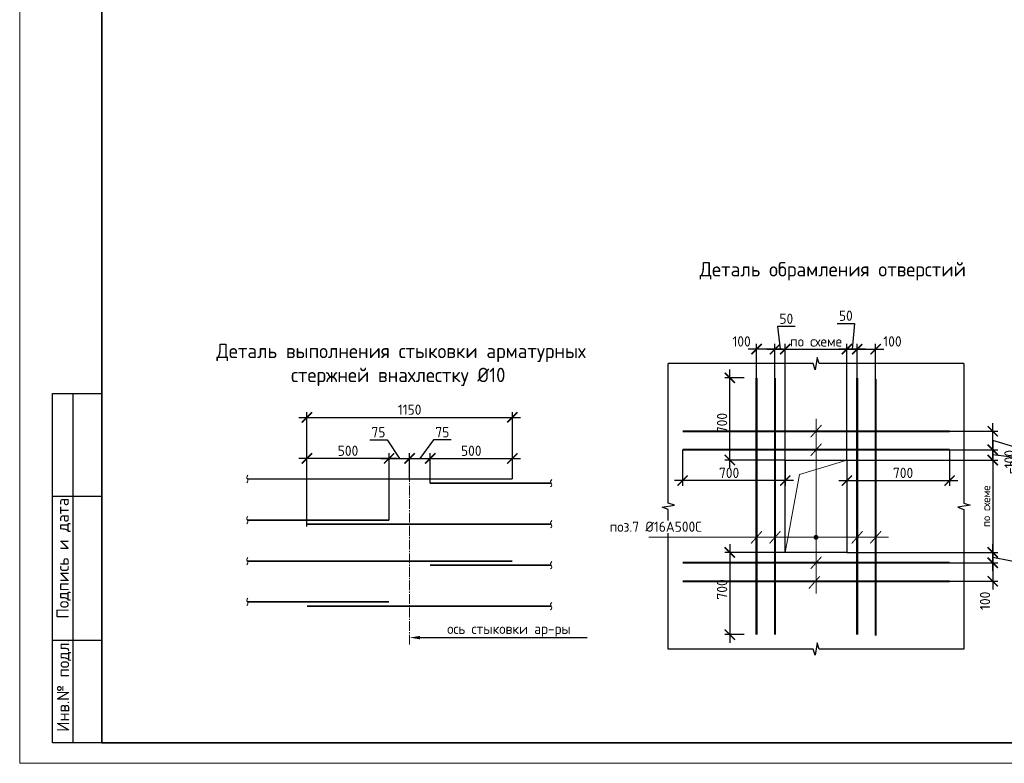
# Model space of a CAD drawing. Header units: millimetres. Extents: x 247266 to 730847, y -636031 to 10052.
# Tile 101 of 256: x 526995 to 550959, y -345086 to -326985. Entities that reach past the tile are written whole.
import ezdxf
from ezdxf import colors
from ezdxf.entities.mleader import LeaderData, LeaderLine
from ezdxf.enums import TextEntityAlignment as Align
from ezdxf.math import Vec2, Vec3

# ---------------------------------------------------------------- set-up
doc = ezdxf.new("R2010")
doc.units = ezdxf.units.MM
doc.linetypes.add('______5', pattern=[1100, 800, -100, 100, -100])
for name, color, linetype, lineweight in [('0.20 __', 7, 'Continuous', 20), ('Арматура', 7, 'Continuous', 40), ('Выноски', 7, 'Continuous', 20), ('Оси', 7, '______5', 18), ('подоснова', 7, 'Continuous', 5), ('СТЕНЫ', 7, 'Continuous', 30), ('Текст', 7, 'Continuous', 25), ('ТОНКИЕ', 7, 'Continuous', 9), ('Узлы', 7, 'Continuous', 0)]:
    doc.layers.add(name, color=color, linetype=linetype, lineweight=lineweight)
doc.layers.add('РАЗМЕРЫ', color=7, linetype='Continuous')
doc.layers.add('ТОЛСТЫЕ_ОСНОВНЫЕ', color=7, linetype='Continuous')
doc.styles.add('GOST-2.304_Type-B', font='GOST_Common.ttf')
doc.styles.add('style1', font='GOST_Common.ttf', dxfattribs={"height": 500})
doc.styles.add('Украинский', font='isocpeur.TTF', dxfattribs={"oblique": 12})
doc.dimstyles.new('5х', dxfattribs={"dimscale": 100, "dimtxt": 2.5, "dimasz": 2.5, "dimexe": 1.25, "dimexo": 0, "dimtad": 1, "dimdec": 0, "dimlfac": 0.2, "dimtxsty": 'GOST-2.304_Type-B', "dimblk": 'ARCHTICK', "dimcen": 2.5, "dimdle": 2, "dimadec": 0, "dimazin": 2, "dimtfac": 0.75, "dimtdec": 0, "dimtmove": 1, "dimatfit": 3, "dimfxl": 1, "dimtolj": 1, "dimarcsym": 1})

# ---------------------------------------------------------------- blocks, each defined once
blk = doc.blocks.new('*U3685')
at = {"layer": 'ТОЛСТЫЕ_ОСНОВНЫЕ'}
for p, q in [((8, 5), (8, 90)), ((8, 90), (20, 90)), ((13, 5), (13, 90)), ((8, 65), (20, 65)), ((8, 30), (20, 30)), ((20, 5), (8, 5))]:
    blk.add_line(p, q, dxfattribs=at)
at = {"layer": 'ТОЛСТЫЕ_ОСНОВНЫЕ', "lineweight": 35}
blk.add_lwpolyline([(20, 5), (836, 5), (836, 589), (20, 589)], close=True, dxfattribs=at)
at = {"layer": 'ТОНКИЕ'}
blk.add_lwpolyline([(0, 0), (841, 0), (841, 594), (0, 594)], close=True, dxfattribs=at)
at = {"layer": 'Текст', "style": 'style1'}
for s, p in [('Подпись и дата', (10.68, 49.93)), ('Инв.№ подл.', (10.79, 18.96))]:
    blk.add_text(s, height=3, rotation=90, dxfattribs=at).set_placement(p, align=Align.MIDDLE)
blk = doc.blocks.new('_ArchTick')
at = {"color": 0, "linetype": 'ByBlock', "const_width": 0.15}
blk.add_lwpolyline([(-0.5, -0.5), (0.5, 0.5)], dxfattribs=at)
blk = doc.blocks.new('*D1800')
at = {"layer": 'DEFPOINTS', "color": 0, "ltscale": 100}
for p in [(538985, -336665), (538985, -337609), (533985, -339318)]:
    blk.add_point(p, dxfattribs=at)
at = {"layer": 'РАЗМЕРЫ', "color": 0, "linetype": 'Continuous', "lineweight": -2}
for p, q in [((533785, -336665), (539185, -336665)), ((533985, -339318), (533985, -336540)), ((538985, -337609), (538985, -336540))]:
    blk.add_line(p, q, dxfattribs=at)
at = {"layer": 'РАЗМЕРЫ', "color": 0, "lineweight": -2, "ltscale": 100, "xscale": 250, "yscale": 250, "zscale": 250, "rotation": 180}
blk.add_blockref('_ArchTick', (533985, -336665), dxfattribs=at)
at = {"layer": 'РАЗМЕРЫ', "color": 0, "lineweight": -2, "ltscale": 100, "xscale": 250, "yscale": 250, "zscale": 250}
blk.add_blockref('_ArchTick', (538985, -336665), dxfattribs=at)
at = {"layer": 'РАЗМЕРЫ', "color": 0, "lineweight": 0, "ltscale": 100, "insert": (536485, -336478), "char_height": 250, "attachment_point": 5, "style": 'GOST-2.304_Type-B'}
blk.add_mtext('\\A1;1150', dxfattribs=at)
blk = doc.blocks.new('*D1801')
at = {"layer": 'DEFPOINTS', "color": 0, "ltscale": 100}
for p in [(533985, -337665), (533985, -338165), (535985, -339165)]:
    blk.add_point(p, dxfattribs=at)
at = {"layer": 'РАЗМЕРЫ', "color": 0, "linetype": 'Continuous', "lineweight": -2}
for p, q in [((533985, -338165), (533985, -337540)), ((535985, -339165), (535985, -337540)), ((536185, -337665), (533785, -337665))]:
    blk.add_line(p, q, dxfattribs=at)
at = {"layer": 'РАЗМЕРЫ', "color": 0, "lineweight": -2, "ltscale": 100, "xscale": 250, "yscale": 250, "zscale": 250, "rotation": 180}
blk.add_blockref('_ArchTick', (533985, -337665), dxfattribs=at)
at = {"layer": 'РАЗМЕРЫ', "color": 0, "lineweight": -2, "ltscale": 100, "xscale": 250, "yscale": 250, "zscale": 250}
blk.add_blockref('_ArchTick', (535985, -337665), dxfattribs=at)
at = {"layer": 'РАЗМЕРЫ', "color": 0, "lineweight": 0, "ltscale": 100, "insert": (534985, -337478), "char_height": 250, "attachment_point": 5, "style": 'GOST-2.304_Type-B'}
blk.add_mtext('\\A1;500', dxfattribs=at)
blk = doc.blocks.new('*D1802')
at = {"layer": 'DEFPOINTS', "color": 0, "ltscale": 100}
for p in [(538985, -337665), (536985, -338266), (538985, -338165)]:
    blk.add_point(p, dxfattribs=at)
at = {"layer": 'РАЗМЕРЫ', "color": 0, "linetype": 'Continuous', "lineweight": -2}
for p, q in [((536985, -338266), (536985, -337540)), ((538985, -338165), (538985, -337540)), ((536785, -337665), (539185, -337665))]:
    blk.add_line(p, q, dxfattribs=at)
at = {"layer": 'РАЗМЕРЫ', "color": 0, "lineweight": -2, "ltscale": 100, "xscale": 250, "yscale": 250, "zscale": 250, "rotation": 180}
blk.add_blockref('_ArchTick', (536985, -337665), dxfattribs=at)
at = {"layer": 'РАЗМЕРЫ', "color": 0, "lineweight": -2, "ltscale": 100, "xscale": 250, "yscale": 250, "zscale": 250}
blk.add_blockref('_ArchTick', (538985, -337665), dxfattribs=at)
at = {"layer": 'РАЗМЕРЫ', "color": 0, "lineweight": 0, "ltscale": 100, "insert": (537985, -337478), "char_height": 250, "attachment_point": 5, "style": 'GOST-2.304_Type-B'}
blk.add_mtext('\\A1;500', dxfattribs=at)
blk = doc.blocks.new('*D1803')
at = {"layer": 'DEFPOINTS', "color": 0, "ltscale": 100}
for p in [(536485, -337665), (535985, -338249), (536485, -338165)]:
    blk.add_point(p, dxfattribs=at)
at = {"layer": 'РАЗМЕРЫ', "color": 0, "linetype": 'Continuous', "lineweight": -2}
for p, q in [((535514, -337215), (535938, -337215)), ((535938, -337215), (536235, -337665)), ((535985, -338249), (535985, -337540)), ((536485, -338165), (536485, -337540)), ((535785, -337665), (536685, -337665))]:
    blk.add_line(p, q, dxfattribs=at)
at = {"layer": 'РАЗМЕРЫ', "color": 0, "lineweight": -2, "ltscale": 100, "xscale": 250, "yscale": 250, "zscale": 250, "rotation": 180}
blk.add_blockref('_ArchTick', (535985, -337665), dxfattribs=at)
at = {"layer": 'РАЗМЕРЫ', "color": 0, "lineweight": -2, "ltscale": 100, "xscale": 250, "yscale": 250, "zscale": 250}
blk.add_blockref('_ArchTick', (536485, -337665), dxfattribs=at)
at = {"layer": 'РАЗМЕРЫ', "color": 0, "lineweight": 0, "ltscale": 100, "insert": (535726, -337028), "char_height": 250, "attachment_point": 5, "style": 'GOST-2.304_Type-B'}
blk.add_mtext('\\A1;75', dxfattribs=at)
blk = doc.blocks.new('*D1804')
at = {"layer": 'DEFPOINTS', "color": 0, "ltscale": 100}
for p in [(536985, -337665), (536485, -338165), (536985, -338249)]:
    blk.add_point(p, dxfattribs=at)
at = {"layer": 'РАЗМЕРЫ', "color": 0, "linetype": 'Continuous', "lineweight": -2}
for p, q in [((537069, -337215), (536735, -337665)), ((537494, -337215), (537069, -337215)), ((536485, -338165), (536485, -337540)), ((536985, -338249), (536985, -337540)), ((536285, -337665), (537185, -337665))]:
    blk.add_line(p, q, dxfattribs=at)
at = {"layer": 'РАЗМЕРЫ', "color": 0, "lineweight": -2, "ltscale": 100, "xscale": 250, "yscale": 250, "zscale": 250, "rotation": 180}
blk.add_blockref('_ArchTick', (536485, -337665), dxfattribs=at)
at = {"layer": 'РАЗМЕРЫ', "color": 0, "lineweight": -2, "ltscale": 100, "xscale": 250, "yscale": 250, "zscale": 250}
blk.add_blockref('_ArchTick', (536985, -337665), dxfattribs=at)
at = {"layer": 'РАЗМЕРЫ', "color": 0, "lineweight": 0, "ltscale": 100, "insert": (537281, -337028), "char_height": 250, "attachment_point": 5, "style": 'GOST-2.304_Type-B'}
blk.add_mtext('\\A1;75', dxfattribs=at)
blk = doc.blocks.new('*D2691')
at = {"layer": 'DEFPOINTS', "color": 0, "ltscale": 100}
for p in [(543128, -337454), (545628, -337704), (543128, -338204)]:
    blk.add_point(p, dxfattribs=at)
at = {"layer": 'РАЗМЕРЫ', "color": 0, "linetype": 'Continuous', "lineweight": -2}
for p, q in [((543128, -337454), (543128, -338329)), ((545628, -337704), (545628, -338329)), ((545828, -338204), (542928, -338204))]:
    blk.add_line(p, q, dxfattribs=at)
at = {"layer": 'РАЗМЕРЫ', "color": 0, "lineweight": -2, "ltscale": 100, "xscale": 250, "yscale": 250, "zscale": 250, "rotation": 180}
blk.add_blockref('_ArchTick', (543128, -338204), dxfattribs=at)
at = {"layer": 'РАЗМЕРЫ', "color": 0, "lineweight": -2, "ltscale": 100, "xscale": 250, "yscale": 250, "zscale": 250}
blk.add_blockref('_ArchTick', (545628, -338204), dxfattribs=at)
at = {"layer": 'РАЗМЕРЫ', "color": 0, "lineweight": 0, "ltscale": 100, "insert": (544261, -338017), "char_height": 250, "attachment_point": 5, "style": 'GOST-2.304_Type-B'}
blk.add_mtext('\\A1;700', dxfattribs=at)
blk = doc.blocks.new('*D2692')
at = {"layer": 'DEFPOINTS', "color": 0, "ltscale": 100}
for p in [(549628, -337454), (547128, -337704), (549628, -338204)]:
    blk.add_point(p, dxfattribs=at)
at = {"layer": 'РАЗМЕРЫ', "color": 0, "linetype": 'Continuous', "lineweight": -2}
for p, q in [((549628, -337454), (549628, -338329)), ((547128, -337704), (547128, -338329)), ((546928, -338204), (549828, -338204))]:
    blk.add_line(p, q, dxfattribs=at)
at = {"layer": 'РАЗМЕРЫ', "color": 0, "lineweight": -2, "ltscale": 100, "xscale": 250, "yscale": 250, "zscale": 250, "rotation": 180}
blk.add_blockref('_ArchTick', (547128, -338204), dxfattribs=at)
at = {"layer": 'РАЗМЕРЫ', "color": 0, "lineweight": -2, "ltscale": 100, "xscale": 250, "yscale": 250, "zscale": 250}
blk.add_blockref('_ArchTick', (549628, -338204), dxfattribs=at)
at = {"layer": 'РАЗМЕРЫ', "color": 0, "lineweight": 0, "ltscale": 100, "insert": (548495, -338017), "char_height": 250, "attachment_point": 5, "style": 'GOST-2.304_Type-B'}
blk.add_mtext('\\A1;700', dxfattribs=at)
blk = doc.blocks.new('*D2693')
at = {"layer": 'DEFPOINTS', "color": 0, "ltscale": 100}
for p in [(547128, -335004), (547378, -335704), (547128, -337704)]:
    blk.add_point(p, dxfattribs=at)
at = {"layer": 'РАЗМЕРЫ', "color": 0, "linetype": 'Continuous', "lineweight": -2}
for p, q in [((546890, -334379), (547316, -334379)), ((547316, -334379), (547253, -335004)), ((547578, -335004), (546928, -335004)), ((547128, -337704), (547128, -334879)), ((547378, -335704), (547378, -334879))]:
    blk.add_line(p, q, dxfattribs=at)
at = {"layer": 'РАЗМЕРЫ', "color": 0, "lineweight": -2, "ltscale": 100, "xscale": 250, "yscale": 250, "zscale": 250, "rotation": 180}
blk.add_blockref('_ArchTick', (547128, -335004), dxfattribs=at)
at = {"layer": 'РАЗМЕРЫ', "color": 0, "lineweight": -2, "ltscale": 100, "xscale": 250, "yscale": 250, "zscale": 250}
blk.add_blockref('_ArchTick', (547378, -335004), dxfattribs=at)
at = {"layer": 'РАЗМЕРЫ', "color": 0, "lineweight": 0, "ltscale": 100, "insert": (547103, -334191), "char_height": 250, "attachment_point": 5, "style": 'GOST-2.304_Type-B'}
blk.add_mtext('\\A1;50', dxfattribs=at)
blk = doc.blocks.new('*D2694')
at = {"layer": 'DEFPOINTS', "color": 0, "ltscale": 100}
for p in [(547828, -335004), (547378, -335704), (547828, -335732)]:
    blk.add_point(p, dxfattribs=at)
at = {"layer": 'РАЗМЕРЫ', "color": 0, "linetype": 'Continuous', "lineweight": -2}
for p, q in [((547178, -335004), (548028, -335004)), ((547378, -335704), (547378, -334879)), ((547828, -335732), (547828, -334879))]:
    blk.add_line(p, q, dxfattribs=at)
at = {"layer": 'РАЗМЕРЫ', "color": 0, "lineweight": -2, "ltscale": 100, "xscale": 250, "yscale": 250, "zscale": 250, "rotation": 180}
blk.add_blockref('_ArchTick', (547378, -335004), dxfattribs=at)
at = {"layer": 'РАЗМЕРЫ', "color": 0, "lineweight": -2, "ltscale": 100, "xscale": 250, "yscale": 250, "zscale": 250}
blk.add_blockref('_ArchTick', (547828, -335004), dxfattribs=at)
at = {"layer": 'РАЗМЕРЫ', "color": 0, "lineweight": 0, "ltscale": 100, "insert": (548237, -334817), "char_height": 250, "attachment_point": 5, "style": 'GOST-2.304_Type-B'}
blk.add_mtext('\\A1;100', dxfattribs=at)
blk = doc.blocks.new('*D2695')
at = {"layer": 'DEFPOINTS', "color": 0, "ltscale": 100}
for p in [(545628, -335004), (545378, -335704), (545628, -337704)]:
    blk.add_point(p, dxfattribs=at)
at = {"layer": 'РАЗМЕРЫ', "color": 0, "linetype": 'Continuous', "lineweight": -2}
for p, q in [((545866, -334452), (545441, -334452)), ((545441, -334452), (545503, -335004)), ((545178, -335004), (545828, -335004)), ((545378, -335704), (545378, -334879)), ((545628, -337704), (545628, -334879))]:
    blk.add_line(p, q, dxfattribs=at)
at = {"layer": 'РАЗМЕРЫ', "color": 0, "lineweight": -2, "ltscale": 100, "xscale": 250, "yscale": 250, "zscale": 250, "rotation": 180}
blk.add_blockref('_ArchTick', (545378, -335004), dxfattribs=at)
at = {"layer": 'РАЗМЕРЫ', "color": 0, "lineweight": -2, "ltscale": 100, "xscale": 250, "yscale": 250, "zscale": 250}
blk.add_blockref('_ArchTick', (545628, -335004), dxfattribs=at)
at = {"layer": 'РАЗМЕРЫ', "color": 0, "lineweight": 0, "ltscale": 100, "insert": (545653, -334264), "char_height": 250, "attachment_point": 5, "style": 'GOST-2.304_Type-B'}
blk.add_mtext('\\A1;50', dxfattribs=at)
blk = doc.blocks.new('*D2696')
at = {"layer": 'DEFPOINTS', "color": 0, "ltscale": 100}
for p in [(544928, -335004), (544928, -335704), (545378, -335704)]:
    blk.add_point(p, dxfattribs=at)
at = {"layer": 'РАЗМЕРЫ', "color": 0, "linetype": 'Continuous', "lineweight": -2}
for p, q in [((545578, -335004), (544728, -335004)), ((544928, -335704), (544928, -334879)), ((545378, -335704), (545378, -334879))]:
    blk.add_line(p, q, dxfattribs=at)
at = {"layer": 'РАЗМЕРЫ', "color": 0, "lineweight": -2, "ltscale": 100, "xscale": 250, "yscale": 250, "zscale": 250, "rotation": 180}
blk.add_blockref('_ArchTick', (544928, -335004), dxfattribs=at)
at = {"layer": 'РАЗМЕРЫ', "color": 0, "lineweight": -2, "ltscale": 100, "xscale": 250, "yscale": 250, "zscale": 250}
blk.add_blockref('_ArchTick', (545378, -335004), dxfattribs=at)
at = {"layer": 'РАЗМЕРЫ', "color": 0, "lineweight": 0, "ltscale": 100, "insert": (544565, -334817), "char_height": 250, "attachment_point": 5, "style": 'GOST-2.304_Type-B'}
blk.add_mtext('\\A1;100', dxfattribs=at)
blk = doc.blocks.new('*D2697')
at = {"layer": 'DEFPOINTS', "color": 0, "ltscale": 100}
for p in [(549628, -337454), (547128, -337704), (550678, -337704)]:
    blk.add_point(p, dxfattribs=at)
at = {"layer": 'РАЗМЕРЫ', "color": 0, "linetype": 'Continuous', "lineweight": -2}
for p, q in [((550678, -337254), (550678, -337904)), ((549628, -337454), (550803, -337454)), ((551411, -337669), (550678, -337579)), ((547128, -337704), (550803, -337704)), ((551411, -338095), (551411, -337669))]:
    blk.add_line(p, q, dxfattribs=at)
at = {"layer": 'РАЗМЕРЫ', "color": 0, "lineweight": -2, "ltscale": 100, "xscale": 250, "yscale": 250, "zscale": 250}
for p, rotation in [((550678, -337454), 90), ((550678, -337704), 270)]:
    blk.add_blockref('_ArchTick', p, dxfattribs=dict(at, rotation=rotation))
at = {"layer": 'РАЗМЕРЫ', "color": 0, "lineweight": 0, "ltscale": 100, "insert": (551223, -337882), "char_height": 250, "attachment_point": 5, "rotation": 90, "style": 'GOST-2.304_Type-B'}
blk.add_mtext('\\A1;50', dxfattribs=at)
blk = doc.blocks.new('*D2698')
at = {"layer": 'DEFPOINTS', "color": 0, "ltscale": 100}
for p in [(549628, -337004), (550678, -337004), (549628, -337454)]:
    blk.add_point(p, dxfattribs=at)
at = {"layer": 'РАЗМЕРЫ', "color": 0, "linetype": 'Continuous', "lineweight": -2}
for p, q in [((550678, -337654), (550678, -336804)), ((549628, -337004), (550803, -337004)), ((551272, -337408), (550678, -337229)), ((551272, -337958), (551272, -337408)), ((549628, -337454), (550803, -337454))]:
    blk.add_line(p, q, dxfattribs=at)
at = {"layer": 'РАЗМЕРЫ', "color": 0, "lineweight": -2, "ltscale": 100, "xscale": 250, "yscale": 250, "zscale": 250}
for p, rotation in [((550678, -337004), 90), ((550678, -337454), 270)]:
    blk.add_blockref('_ArchTick', p, dxfattribs=dict(at, rotation=rotation))
at = {"layer": 'РАЗМЕРЫ', "color": 0, "lineweight": 0, "ltscale": 100, "insert": (551085, -337683), "char_height": 250, "attachment_point": 5, "rotation": 90, "style": 'GOST-2.304_Type-B'}
blk.add_mtext('\\A1;100', dxfattribs=at)
blk = doc.blocks.new('*D2699')
at = {"layer": 'DEFPOINTS', "color": 0, "ltscale": 100}
for p in [(549628, -340204), (549628, -340654), (550678, -340654)]:
    blk.add_point(p, dxfattribs=at)
at = {"layer": 'РАЗМЕРЫ', "color": 0, "linetype": 'Continuous', "lineweight": -2}
for p, q in [((550678, -340004), (550678, -340854)), ((549628, -340204), (550803, -340204)), ((549628, -340654), (550803, -340654))]:
    blk.add_line(p, q, dxfattribs=at)
at = {"layer": 'РАЗМЕРЫ', "color": 0, "lineweight": -2, "ltscale": 100, "xscale": 250, "yscale": 250, "zscale": 250}
for p, rotation in [((550678, -340204), 90), ((550678, -340654), 270)]:
    blk.add_blockref('_ArchTick', p, dxfattribs=dict(at, rotation=rotation))
at = {"layer": 'РАЗМЕРЫ', "color": 0, "lineweight": 0, "ltscale": 100, "insert": (550490, -341131), "char_height": 250, "attachment_point": 5, "rotation": 90, "style": 'GOST-2.304_Type-B'}
blk.add_mtext('\\A1;100', dxfattribs=at)
blk = doc.blocks.new('*D2700')
at = {"layer": 'DEFPOINTS', "color": 0, "ltscale": 100}
for p in [(547128, -335004), (545628, -337704), (547128, -337704)]:
    blk.add_point(p, dxfattribs=at)
at = {"layer": 'РАЗМЕРЫ', "color": 0, "linetype": 'Continuous', "lineweight": -2}
for p, q in [((545428, -335004), (547328, -335004)), ((545628, -337704), (545628, -334879)), ((547128, -337704), (547128, -334879))]:
    blk.add_line(p, q, dxfattribs=at)
at = {"layer": 'РАЗМЕРЫ', "color": 0, "lineweight": -2, "ltscale": 100, "xscale": 250, "yscale": 250, "zscale": 250, "rotation": 180}
blk.add_blockref('_ArchTick', (545628, -335004), dxfattribs=at)
at = {"layer": 'РАЗМЕРЫ', "color": 0, "lineweight": -2, "ltscale": 100, "xscale": 250, "yscale": 250, "zscale": 250}
blk.add_blockref('_ArchTick', (547128, -335004), dxfattribs=at)
at = {"layer": 'РАЗМЕРЫ', "color": 0, "lineweight": 0, "ltscale": 100, "insert": (546378, -334817), "char_height": 250, "attachment_point": 5, "style": 'GOST-2.304_Type-B'}
blk.add_mtext('\\A1;по схеме', dxfattribs=at)
blk = doc.blocks.new('*D2701')
at = {"layer": 'DEFPOINTS', "color": 0, "ltscale": 100}
for p in [(547128, -339954), (550678, -339954), (549628, -340204)]:
    blk.add_point(p, dxfattribs=at)
at = {"layer": 'РАЗМЕРЫ', "color": 0, "linetype": 'Continuous', "lineweight": -2}
for p, q in [((550678, -340404), (550678, -339754)), ((547128, -339954), (550803, -339954)), ((549628, -340204), (550803, -340204)), ((551597, -340261), (550678, -340079)), ((551597, -340686), (551597, -340261))]:
    blk.add_line(p, q, dxfattribs=at)
at = {"layer": 'РАЗМЕРЫ', "color": 0, "lineweight": -2, "ltscale": 100, "xscale": 250, "yscale": 250, "zscale": 250}
for p, rotation in [((550678, -339954), 90), ((550678, -340204), 270)]:
    blk.add_blockref('_ArchTick', p, dxfattribs=dict(at, rotation=rotation))
at = {"layer": 'РАЗМЕРЫ', "color": 0, "lineweight": 0, "ltscale": 100, "insert": (551410, -340474), "char_height": 250, "attachment_point": 5, "rotation": 90, "style": 'GOST-2.304_Type-B'}
blk.add_mtext('\\A1;50', dxfattribs=at)
blk = doc.blocks.new('*D2702')
at = {"layer": 'DEFPOINTS', "color": 0, "ltscale": 100}
for p in [(547128, -337704), (547128, -339954), (550678, -339954)]:
    blk.add_point(p, dxfattribs=at)
at = {"layer": 'РАЗМЕРЫ', "color": 0, "linetype": 'Continuous', "lineweight": -2}
for p, q in [((550678, -337504), (550678, -340154)), ((547128, -337704), (550803, -337704)), ((547128, -339954), (550803, -339954))]:
    blk.add_line(p, q, dxfattribs=at)
at = {"layer": 'РАЗМЕРЫ', "color": 0, "lineweight": -2, "ltscale": 100, "xscale": 250, "yscale": 250, "zscale": 250}
for p, rotation in [((550678, -337704), 90), ((550678, -339954), 270)]:
    blk.add_blockref('_ArchTick', p, dxfattribs=dict(at, rotation=rotation))
at = {"layer": 'РАЗМЕРЫ', "color": 0, "lineweight": 0, "ltscale": 100, "insert": (550516, -338829), "char_height": 250, "attachment_point": 5, "rotation": 90, "style": 'GOST-2.304_Type-B'}
blk.add_mtext('\\A1;{\\H0.8x;по схеме}', dxfattribs=at)
blk = doc.blocks.new('*D2703')
at = {"layer": 'DEFPOINTS', "color": 0, "ltscale": 100}
for p in [(544278, -335704), (544628, -335704), (545628, -337704)]:
    blk.add_point(p, dxfattribs=at)
at = {"layer": 'РАЗМЕРЫ', "color": 0, "linetype": 'Continuous', "lineweight": -2}
for p, q in [((544278, -337904), (544278, -335504)), ((544628, -335704), (544153, -335704)), ((545628, -337704), (544153, -337704))]:
    blk.add_line(p, q, dxfattribs=at)
at = {"layer": 'РАЗМЕРЫ', "color": 0, "lineweight": -2, "ltscale": 100, "xscale": 250, "yscale": 250, "zscale": 250}
for p, rotation in [((544278, -335704), 90), ((544278, -337704), 270)]:
    blk.add_blockref('_ArchTick', p, dxfattribs=dict(at, rotation=rotation))
at = {"layer": 'РАЗМЕРЫ', "color": 0, "lineweight": 0, "ltscale": 100, "insert": (544090, -336804), "char_height": 250, "attachment_point": 5, "rotation": 90, "style": 'GOST-2.304_Type-B'}
blk.add_mtext('\\A1;700', dxfattribs=at)
blk = doc.blocks.new('*D2704')
at = {"layer": 'DEFPOINTS', "color": 0, "ltscale": 100}
for p in [(545628, -339954), (544278, -341954), (544628, -341954)]:
    blk.add_point(p, dxfattribs=at)
at = {"layer": 'РАЗМЕРЫ', "color": 0, "linetype": 'Continuous', "lineweight": -2}
for p, q in [((544278, -339754), (544278, -342154)), ((545628, -339954), (544153, -339954)), ((544628, -341954), (544153, -341954))]:
    blk.add_line(p, q, dxfattribs=at)
at = {"layer": 'РАЗМЕРЫ', "color": 0, "lineweight": -2, "ltscale": 100, "xscale": 250, "yscale": 250, "zscale": 250}
for p, rotation in [((544278, -339954), 90), ((544278, -341954), 270)]:
    blk.add_blockref('_ArchTick', p, dxfattribs=dict(at, rotation=rotation))
at = {"layer": 'РАЗМЕРЫ', "color": 0, "lineweight": 0, "ltscale": 100, "insert": (544090, -340854), "char_height": 250, "attachment_point": 5, "rotation": 90, "style": 'GOST-2.304_Type-B'}
blk.add_mtext('\\A1;700', dxfattribs=at)

msp = doc.modelspace()

# ---------------------------------------------------------------- hatches: boundary and pattern name
at = {"layer": 'РАЗМЕРЫ'}
h = msp.add_hatch(color=256, dxfattribs=at)
h.dxf.hatch_style = 1
h.paths.add_polyline_path([(546378.04, -339535.07), (546378.04, -339585.07), (546428.04, -339585.07, 0.41421356)])
h.paths.add_polyline_path([(546428.04, -339585.07), (546378.04, -339585.07), (546378.04, -339635.07, 0.41421356)])
h.paths.add_polyline_path([(546378.04, -339585.07), (546328.04, -339585.07, 0.41421356), (546378.04, -339635.07)])
h.paths.add_polyline_path([(546378.04, -339535.07, 0.41421356), (546328.04, -339585.07), (546378.04, -339585.07)])

# ---------------------------------------------------------------- linework, layer by layer
at = {"layer": '0.20 __'}
for points in [[(532549.02, -338075.43), (532521.52, -338120.43), (532549.02, -338210.43), (532521.52, -338255.43)], [(539944.3, -338176.37), (539916.8, -338221.37), (539944.3, -338311.37), (539916.8, -338356.37)], [(532549.02, -339075.43), (532521.52, -339120.43), (532549.02, -339210.43), (532521.52, -339255.43)], [(539944.3, -339176.37), (539916.8, -339221.37), (539944.3, -339311.37), (539916.8, -339356.37)], [(532549.02, -340075.43), (532521.52, -340120.43), (532549.02, -340210.43), (532521.52, -340255.43)], [(539944.3, -340176.37), (539916.8, -340221.37), (539944.3, -340311.37), (539916.8, -340356.37)], [(532549.02, -341067.02), (532521.52, -341112.02), (532549.02, -341202.02), (532521.52, -341247.02)], [(539944.3, -341167.96), (539916.8, -341212.96), (539944.3, -341302.96), (539916.8, -341347.96)]]:
    msp.add_spline(points, degree=3, dxfattribs=at)
at = {"layer": 'Арматура'}
for points, const_width in [([(544928.04, -341954.47), (544928.04, -335704.47)], 50), ([(545378.04, -341954.47), (545378.04, -335704.47)], 50), ([(547378.04, -341954.47), (547378.04, -335704.47)], 50), ([(547828.04, -341981.68), (547828.04, -335731.68)], 50), ([(549628.04, -337004.47), (543128.04, -337004.47)], 50), ([(549628.04, -337454.47), (543128.04, -337454.47)], 50), ([(532535.27, -338165.43), (538984.67, -338165.43)], 40), ([(536984.67, -338266.37), (539930.55, -338266.37)], 40), ([(532535.27, -339165.43), (535984.67, -339165.43)], 40), ([(533984.67, -339266.37), (539930.55, -339266.37)], 40), ([(532535.27, -340165.43), (538984.67, -340165.43)], 40), ([(536984.67, -340266.37), (539930.55, -340266.37)], 40), ([(549628.04, -340204.47), (543128.04, -340204.47)], 50), ([(549628.04, -340654.47), (543128.04, -340654.47)], 50), ([(532535.27, -341157.02), (535984.67, -341157.02)], 40), ([(533984.67, -341257.96), (539930.55, -341257.96)], 40)]:
    msp.add_lwpolyline(points, dxfattribs=dict(at, const_width=const_width))
at = {"layer": 'Выноски', "ltscale": 0.1}
for p, q in [((546378.04, -336704.47), (546378.04, -340954.47)), ((545978.04, -338054.47), (547128.04, -337704.47)), ((545628.04, -339954.47), (545978.04, -338054.47)), ((542309.35, -339585.07), (548137.56, -339585.07))]:
    msp.add_line(p, q, dxfattribs=at)
at = {"layer": 'Выноски', "ltscale": 0.1, "const_width": 25}
for points in [[(546511.17, -336851.58), (546244.92, -337150.1)], [(546511.17, -337305.21), (546244.92, -337603.72)], [(545061.17, -339435.82), (544794.92, -339734.33)], [(545511.17, -339435.82), (545244.92, -339734.33)], [(547511.17, -339435.82), (547244.92, -339734.33)], [(547961.17, -339435.82), (547694.92, -339734.33)], [(546511.17, -340055.21), (546244.92, -340353.72)], [(546468.22, -340535.02), (546201.97, -340833.54)]]:
    msp.add_lwpolyline(points, dxfattribs=at)
at = {"layer": 'Выноски'}
msp.add_circle((546378.04, -339585.07), 50, dxfattribs=at)
at = {"layer": 'Оси', "lineweight": 0, "ltscale": 0.3}
msp.add_line((536484.67, -337665.43), (536484.67, -342224.91), dxfattribs=at)
at = {"layer": 'РАЗМЕРЫ'}
for points in [[(549978.04, -335354.47), (546455.49, -335354.47), (546403.04, -335204.47), (546353.04, -335504.47), (546305.93, -335354.47), (542778.04, -335354.47)], [(542778.04, -342304.47), (542778.04, -338906.91), (542628.04, -338854.47), (542928.04, -338804.47), (542778.04, -338757.35), (542778.04, -335354.47)], [(549978.04, -335354.47), (549978.04, -338757.35), (550128.04, -338804.47), (549828.04, -338854.47), (549978.04, -338906.91), (549978.04, -342304.47)], [(549978.04, -342304.47), (546455.49, -342304.47), (546403.04, -342154.47), (546353.04, -342454.47), (546305.93, -342304.47), (542778.04, -342304.47)]]:
    msp.add_lwpolyline(points, dxfattribs=at)
at = {"layer": 'СТЕНЫ'}
msp.add_lwpolyline([(545628.04, -337704.47), (547128.04, -337704.47), (547128.04, -339954.47), (545628.04, -339954.47)], close=True, dxfattribs=at)

# ---------------------------------------------------------------- block references
at = {"xscale": 100, "yscale": 100, "zscale": 100}
msp.add_blockref('*U3685', (526994.57, -345086.19, 3100), dxfattribs=at)

# ---------------------------------------------------------------- texts
at = {"layer": 'Узлы', "linetype": 'Continuous', "lineweight": 0, "width": 10464.9604, "attachment_point": 5, "style": 'GOST-2.304_Type-B'}
for s, insert, char_height in [('Деталь обрамления отверстий', (546784.8, -333108.88), 350), ('\\pxi0.391,qc;Деталь выполнения стыковки арматурных стержней внахлестку %%C10', (536208.49, -335388.71), 350), ('ось стыковки ар-ры', (538903.4, -341846.66), 250)]:
    msp.add_mtext(s, dxfattribs=dict(at, insert=insert, char_height=char_height))

# ---------------------------------------------------------------- dimensions: what is measured, and where the dimension line sits
at = {"layer": 'РАЗМЕРЫ', "linetype": 'Continuous', "lineweight": 0}
for base, p1, p2, picture, middle in [((547128.04, -335004.47), (547378.04, -335704.47), (547128.04, -337704.47), '*D2693', (547253.04, -334378.54)), ((545628.04, -335004.47), (545378.04, -335704.47), (545628.04, -337704.47), '*D2695', (545503.04, -334451.52))]:
    dim = msp.add_linear_dim(base=base, p1=p1, p2=p2, dimstyle='5х', dxfattribs=at)
    dim.commit()
    dim.dimension.update_dxf_attribs({"geometry": picture, "text_midpoint": middle, "dimtype": 160})
for base, p1, p2, text, picture, middle in [((547128.04, -335004.47), (545628.04, -337704.47), (547128.04, -337704.47), 'по схеме', '*D2700', (546378.04, -335004.47)), ((544928.04, -335004.47), (545378.04, -335704.47), (544928.04, -335704.47), '100', '*D2696', (544565.08, -335004.47)), ((547828.04, -335004.47), (547378.04, -335704.47), (547828.04, -335731.68), '100', '*D2694', (548236.98, -335004.47)), ((543128.04, -338204.47), (545628.04, -337704.47), (543128.04, -337454.47), '700', '*D2691', (544261.22, -338204.47))]:
    dim = msp.add_linear_dim(base=base, p1=p1, p2=p2, text=text, dimstyle='5х', dxfattribs=at)
    dim.commit()
    dim.dimension.update_dxf_attribs({"geometry": picture, "text_midpoint": middle, "dimtype": 160})
for base, p1, p2, angle, text, picture, middle in [((544278.04, -335704.47), (545628.04, -337704.47), (544628.04, -335704.47), 90, '700', '*D2703', (544278.04, -336804.47)), ((549628.04, -338204.47), (547128.04, -337704.47), (549628.04, -337454.47), 180, '700', '*D2692', (548494.86, -338204.47)), ((544278.04, -341954.47), (545628.04, -339954.47), (544628.04, -341954.47), 270, '700', '*D2704', (544278.04, -340854.47)), ((550678.04, -340654.47), (549628.04, -340204.47), (549628.04, -340654.47), 270, '100', '*D2699', (550678.04, -341130.72))]:
    dim = msp.add_linear_dim(base=base, p1=p1, p2=p2, angle=angle, text=text, dimstyle='5х', dxfattribs=at)
    dim.commit()
    dim.dimension.update_dxf_attribs({"geometry": picture, "text_midpoint": middle, "dimtype": 160})
dim = msp.add_linear_dim(base=(538984.67, -336665.43), p1=(533984.67, -339317.72), p2=(538984.67, -337609.01), text='1150', dimstyle='5х', override={"dimrnd": 5}, dxfattribs=at)
dim.commit()
dim.dimension.update_dxf_attribs({"geometry": '*D1800', "text_midpoint": (536484.67, -336477.81)})
for base, p1, p2, text, picture, middle in [((536484.67, -337665.43), (535984.67, -338249.33), (536484.67, -338165.43), '75', '*D1803', (535875.81, -337215.43)), ((536984.67, -337665.43), (536484.67, -338165.43), (536984.67, -338249.33), '75', '*D1804', (537131.84, -337215.43)), ((533984.67, -337665.43), (535984.67, -339165.43), (533984.67, -338165.43), '500', '*D1801', (534984.67, -337665.43)), ((538984.67, -337665.43), (536984.67, -338266.37), (538984.67, -338165.43), '500', '*D1802', (537984.67, -337665.43))]:
    dim = msp.add_linear_dim(base=base, p1=p1, p2=p2, text=text, dimstyle='5х', override={"dimrnd": 5}, dxfattribs=at)
    dim.commit()
    dim.dimension.update_dxf_attribs({"geometry": picture, "text_midpoint": middle, "dimtype": 160})
for base, p1, p2, text, picture, middle in [((550678.04, -337004.47), (549628.04, -337454.47), (549628.04, -337004.47), '100', '*D2698', (551084.54, -337470.2)), ((550678.04, -339954.47), (547128.04, -337704.47), (547128.04, -339954.47), '{\\H0.8x;по схеме}', '*D2702', (550515.54, -338829.47))]:
    dim = msp.add_linear_dim(base=base, p1=p1, p2=p2, angle=90, text=text, dimstyle='5х', dxfattribs=at)
    dim.commit()
    dim.dimension.update_dxf_attribs({"geometry": picture, "text_midpoint": middle})
for base, p1, p2, angle, picture, middle in [((550678.04, -337704.47), (549628.04, -337454.47), (547128.04, -337704.47), 90, '*D2697', (551410.92, -337731.95)), ((550678.04, -339954.47), (549628.04, -340204.47), (547128.04, -339954.47), 270, '*D2701', (551597.31, -340323.37))]:
    dim = msp.add_linear_dim(base=base, p1=p1, p2=p2, angle=angle, dimstyle='5х', dxfattribs=at)
    dim.commit()
    dim.dimension.update_dxf_attribs({"geometry": picture, "text_midpoint": middle, "dimtype": 160})

# ---------------------------------------------------------------- leaders
at = {"layer": 'Выноски', "ltscale": 0.1}
ml = msp.add_multileader_mtext('Standard', dxfattribs=at)
ml.set_content('', color=256, style='Украинский')
ml.set_leader_properties()
ml.build(insert=Vec2(0, 0))
ml.multileader.update_dxf_attribs({"text_right_attachment_type": 6, "arrow_head_size": 250})
ctx = ml.context
ctx.base_point, ctx.char_height, ctx.arrow_head_size, ctx.landing_gap_size, ctx.plane_origin = Vec3(540803.84, -342026.5), 0.18, 250, 0.09, Vec3(538224.63, -345178.29)
ctx.right_attachment = 6
notes = []
notes.append((ctx, [(0, (1, 1, 0), (537234.67, -342026.5), (1, 0), 3569.16, [(0, [(536484.67, -342026.5)], 0, [])])]))
ctx.mtext.insert, ctx.mtext.flow_direction = Vec3(540803.93, -342026.41), 5
for ctx, leaders in notes:
    for number, flags, end, landing, length, lines in leaders:
        leader = LeaderData()
        leader.index, (leader.has_last_leader_line, leader.has_dogleg_vector, leader.attachment_direction) = number, flags
        leader.last_leader_point, leader.dogleg_vector, leader.dogleg_length = Vec3(end), Vec3(landing), length
        for number, points, colour, breaks in lines:
            line = LeaderLine()
            line.index, line.vertices, line.color, line.breaks = number, Vec3.list(points), colors.encode_raw_color(colour), breaks
            leader.lines.append(line)
        ctx.leaders.append(leader)

# ---------------------------------------------------------------- next in the draw order: texts
at = {"layer": 'подоснова', "ltscale": 0.3, "insert": (541355.69, -339201.45), "char_height": 250, "width": 2433.6842, "attachment_point": 1, "style": 'GOST-2.304_Type-B', "bg_fill": 3, "box_fill_scale": 1.1, "bg_fill_color": 256, "bg_fill_transparency": 0}
msp.add_mtext('поз.7 %%C16А500С', dxfattribs=at)

# ---------------------------------------------------------------- next in the draw order: linework, layer by layer
at = {"layer": 'Выноски', "ltscale": 0.1}
msp.add_line((542309.35, -339585.07), (548137.56, -339585.07), dxfattribs=at)

doc.saveas('drawing.dxf')
